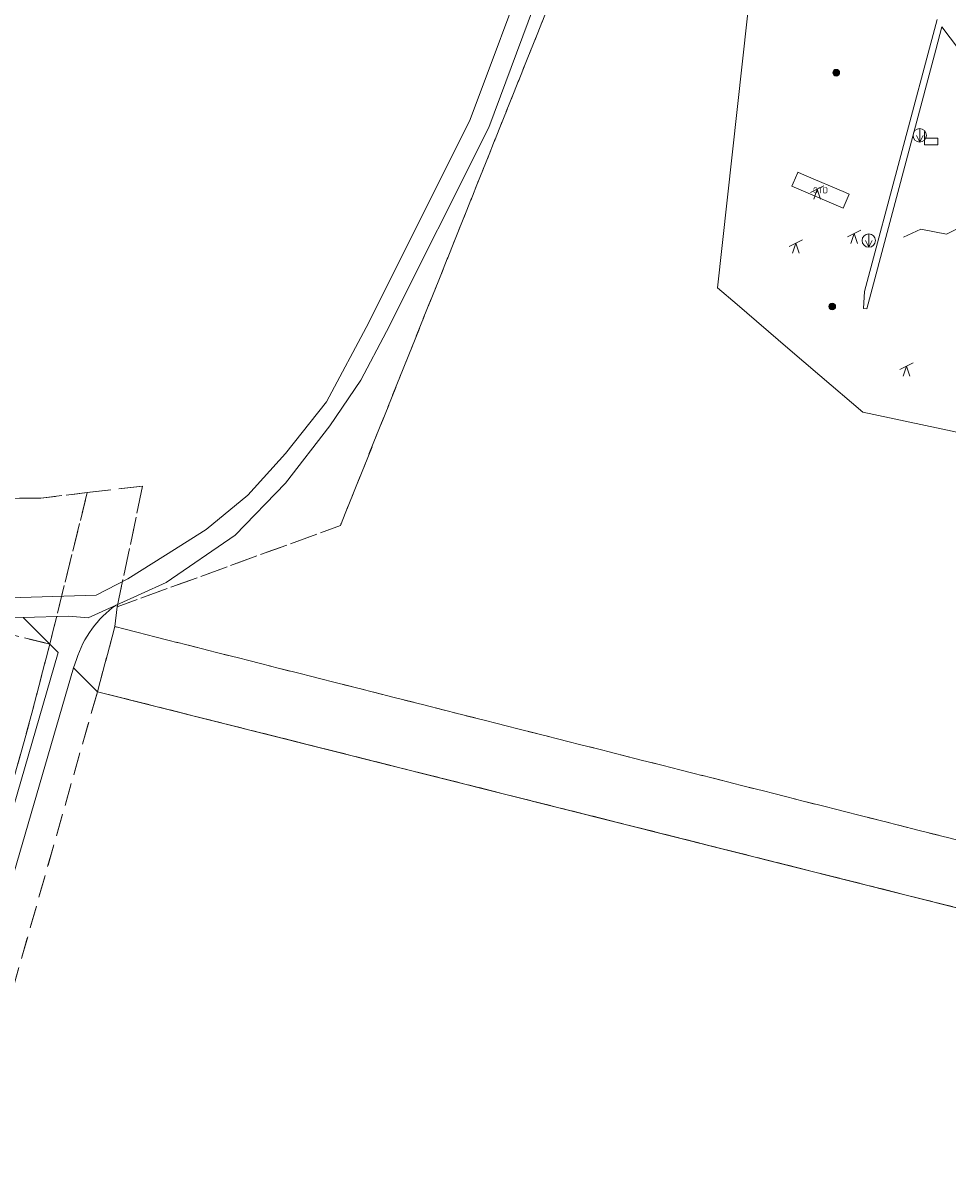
# Model space of a CAD drawing. Header units: metres. Extents: x 207644 to 210135, y 370459 to 373417.
# Tile 32 of 256: x 208118 to 208256, y 371282 to 371455. Entities that reach past the tile are written whole.
import ezdxf
from ezdxf.enums import TextEntityAlignment as Align

# ---------------------------------------------------------------- set-up
doc = ezdxf.new("R2010")
doc.units = ezdxf.units.M
doc.linetypes.add('HIDDEN2', pattern=[4.7625, 3.175, -1.5875])
for name, color, linetype, lineweight in [('GMV', 7, 'Continuous', 25), ('Q14_zitbank-NGDW', 3, 'Continuous', 0), ('Q26_boom', 72, 'Continuous', 0), ('Q34_speelwerktuig', 3, 'Continuous', 0), ('Q49_afvalbak-NGDW', 8, 'Continuous', 0), ('T50_Palenrij', 34, 'Continuous', 0)]:
    doc.layers.add(name, color=color, linetype=linetype, lineweight=lineweight)
doc.layers.add('KAD_Vastgesteld_Perceel', color=212, linetype='Continuous')
doc.layers.add('OTD', color=7, linetype='Continuous')
doc.styles.add('ISO', font='isocpeur.ttf', dxfattribs={"height": 1})

# ---------------------------------------------------------------- blocks, each defined once
blk = doc.blocks.new('Q14')
blk.add_lwpolyline([(-0.983, 0.985), (-0.983, -1.014), (1.016, -1.014), (1.016, -0.015), (-0.983, -0.015)])
blk = doc.blocks.new('Q49')
blk.add_line((0, 1), (0, -1))
blk.add_lwpolyline([(-0.5, 0), (0, -1), (0.5, 0)])
blk.add_circle((0, 0), 1)
blk = doc.blocks.new('Q34')
for p, q in [((-1, -0.5), (1, 0.5)), ((-0.5, -1.5), (0, 0)), ((0, 0), (0.5, -1.5))]:
    blk.add_line(p, q)
blk = doc.blocks.new('Q26')
blk.add_hatch(color=256).paths.add_polyline_path([(-0.45, -0.01, 1), (0.55, -0.01, 1)])
blk.add_circle((0.05, -0.01), 0.5)

msp = doc.modelspace()

# ---------------------------------------------------------------- linework, layer by layer
at = {"layer": 'GMV', "color": 253, "linetype": 'Continuous', "lineweight": 13}
for points in [[(208194.103, 371465.002), (208184.911, 371440.339)], [(208187.667, 371439.141), (208196.915, 371463.954)], [(208227.033, 371462.181), (208221.868, 371415.139)], [(208243.84, 371414.586), (208254.693, 371455.256)], [(208255.413, 371454.189), (208254.5, 371450.711)], [(208257.868, 371450.87), (208255.413, 371454.189)], [(208254.5, 371450.711), (208244.174, 371412.02)], [(208184.911, 371440.339), (208169.726, 371409.97)], [(208172.394, 371408.596), (208187.667, 371439.141)], [(208233.861, 371432.41), (208233.165, 371430.785)], [(208233.867, 371432.423), (208233.861, 371432.41)], [(208234.88, 371431.989), (208233.867, 371432.423)], [(208240.981, 371429.378), (208234.88, 371431.989)], [(208233.165, 371430.785), (208232.969, 371430.327)], [(208232.969, 371430.327), (208240.635, 371427.044)], [(208241.533, 371429.141), (208240.981, 371429.378)], [(208240.635, 371427.044), (208241.533, 371429.141)], [(208221.868, 371415.139), (208224.798, 371412.629)], [(208243.688, 371412.051), (208243.84, 371414.586)], [(208224.798, 371412.629), (208232.388, 371406.129)], [(208244.174, 371412.02), (208243.688, 371412.051)], [(208169.726, 371409.97), (208163.427, 371398.1)], [(208168.54, 371401.334), (208172.394, 371408.596)], [(208232.388, 371406.129), (208237.165, 371402.038)], [(208237.165, 371402.038), (208243.575, 371396.548)], [(208163.901, 371394.519), (208168.54, 371401.334)], [(208163.427, 371398.1), (208157.279, 371390.367)], [(208243.575, 371396.548), (208285.314, 371387.678)], [(208157.287, 371385.918), (208163.901, 371394.519)], [(208157.279, 371390.367), (208151.677, 371384.159)], [(208149.751, 371378.136), (208157.287, 371385.918)], [(208151.677, 371384.159), (208145.44, 371379.014)], [(208145.44, 371379.014), (208139.35, 371375.152)], [(208139.443, 371371.091), (208149.751, 371378.136)], [(208139.35, 371375.152), (208133.72, 371371.6)], [(208133.72, 371371.6), (208129.004, 371369.186)], [(208131.967, 371367.701), (208139.443, 371371.091)], [(208129.004, 371369.186), (208111.144, 371368.637)], [(208127.811, 371365.817), (208131.967, 371367.701)], [(208118.089, 371365.848), (208110.954, 371365.629)], [(208118.089, 371365.848), (208124.903, 371366.058)], [(208123.316, 371360.612), (208118.089, 371365.848)], [(208124.903, 371366.058), (208127.811, 371365.817)], [(208112.731, 371324.286), (208123.316, 371360.612)], [(208125.621, 371358.302), (208104.784, 371286.795)], [(208125.621, 371358.302), (208126.029, 371359.565)], [(208129.169, 371354.747), (208125.621, 371358.302)], [(208397.134, 371287.348), (208129.169, 371354.747)]]:
    msp.add_lwpolyline(points, dxfattribs=at)
msp.add_lwpolyline([(208126.029, 371359.565, -0.1627153), (208131.967, 371367.701)], format="xyb", dxfattribs=at)
at = {"layer": 'KAD_Vastgesteld_Perceel', "color": 253, "linetype": 'HIDDEN2', "lineweight": 13}
for points in [[(208115.519, 371509.622), (208123.045, 371507.326), (208130.784, 371504.965), (208138.433, 371502.625), (208146.123, 371500.264), (208153.81, 371497.896), (208161.61, 371495.486), (208169.29, 371493.1), (208176.891, 371490.735), (208184.303, 371488.435), (208192.112, 371486.019), (208199.702, 371483.673), (208206.352, 371481.615), (208165.497, 371379.59), (208132.142, 371367.445), (208135.928, 371385.499), (208127.646, 371384.514), (208120.718, 371383.69), (208105.789, 371383.587)], [(208399.756, 371296.557), (208131.783, 371364.472), (208132.142, 371367.445), (208132.142, 371367.445), (208165.497, 371379.59), (208206.352, 371481.615)], [(208041.458, 371068.485), (208046.897, 371088.169), (208057.464, 371126.41), (208058.385, 371129.809), (208079.081, 371206.207), (208101.479, 371287.289), (208119.392, 371351.561), (208122.058, 371361.872), (208127.646, 371384.514), (208135.928, 371385.499), (208132.142, 371367.445), (208132.142, 371367.445), (208131.783, 371364.472), (208129.169, 371354.747), (208103.494, 371264.456), (208065.881, 371129.218), (208024.733, 370980.802)]]:
    msp.add_lwpolyline(points, dxfattribs=at)
for points in [[(207822.518, 371429.961), (207821.02, 371430.29), (207815.238, 371431.558), (207814.832, 371431.65), (207825.41, 371439.439), (207896.243, 371423.706), (208020.439, 371393.564), (208077.616, 371386.476), (208105.789, 371383.587), (208120.718, 371383.69), (208127.646, 371384.514), (208122.058, 371361.872), (208062.715, 371376.194), (207994.561, 371391.942), (207981.169, 371395.121), (207974.471, 371396.711), (207954.313, 371401.49), (207899.321, 371413.311), (207899.05, 371412.412), (207859.975, 371421.028), (207860.153, 371421.706), (207858.172, 371422.13), (207822.518, 371429.961)], [(208058.385, 371129.809), (208026.517, 371138.619), (208045.578, 371223.231), (208000.729, 371234.338), (208006.147, 371256.846), (207951.671, 371270.452), (207954.993, 371285.132), (207966.513, 371332.692), (207981.169, 371395.121), (207994.561, 371391.942), (208062.715, 371376.194), (208122.058, 371361.872), (208119.392, 371351.561), (208101.479, 371287.289), (208079.081, 371206.207), (208058.385, 371129.809)], [(208131.783, 371364.472), (208399.756, 371296.557), (208397.134, 371287.348), (208129.169, 371354.747), (208131.783, 371364.472)], [(208390.359, 371263.548), (208381.013, 371231.417), (208330.38, 371059.006), (208209.467, 371092.449), (208187.336, 371016.393), (208307.89, 370983.1), (208280.949, 370892.46), (208248.605, 370784.378), (208248.37, 370783.641), (208210.799, 370789.896), (208166.518, 370798.107), (208123.491, 370805.627), (208112.821, 370806.663), (208045.894, 370814.541), (207980.808, 370822.189), (207980.713, 370822.113), (208024.733, 370980.802), (208065.881, 371129.218), (208103.494, 371264.456), (208129.169, 371354.747), (208397.134, 371287.348), (208390.359, 371263.548)]]:
    msp.add_lwpolyline(points, close=True, dxfattribs=at)
at = {"layer": 'T50_Palenrij', "color": 253}
msp.add_lwpolyline([(208249.669, 371422.714), (208252.273, 371423.912), (208256.072, 371423.15), (208258.747, 371424.537), (208259.008, 371424.86), (208259.534, 371425.017), (208259.882, 371425.542), (208260.543, 371425.259), (208260.662, 371426.052), (208261.377, 371425.899), (208261.544, 371426.53), (208263.917, 371427.944), (208267.956, 371427.94), (208270.594, 371429.466), (208270.868, 371429.963), (208271.423, 371430.337), (208271.793, 371430.759), (208272.516, 371430.972), (208272.79, 371431.613)], dxfattribs=at)

# ---------------------------------------------------------------- block references
at = {"layer": 'Q14_zitbank-NGDW', "color": 253}
msp.add_blockref('Q14', (208253.789, 371437.518), dxfattribs=at)
at = {"layer": 'Q26_boom', "color": 253}
for p in [(208239.572, 371447.325), (208238.972, 371412.36)]:
    msp.add_blockref('Q26', p, dxfattribs=at)
at = {"layer": 'Q34_speelwerktuig', "color": 253}
for p in [(208236.757, 371429.916), (208242.298, 371423.248), (208233.562, 371421.819), (208250.107, 371403.437)]:
    msp.add_blockref('Q34', p, dxfattribs=at)
at = {"layer": 'Q49_afvalbak-NGDW', "color": 253}
for p in [(208252.093, 371437.946), (208244.484, 371422.213)]:
    msp.add_blockref('Q49', p, dxfattribs=at)

# ---------------------------------------------------------------- texts
at = {"layer": 'OTD', "color": 253, "linetype": 'Continuous', "lineweight": 13, "style": 'ISO'}
msp.add_text('OTD', height=0.9, dxfattribs=at).set_placement((208237.251, 371429.734), align=Align.MIDDLE_CENTER)

doc.saveas('drawing.dxf')
